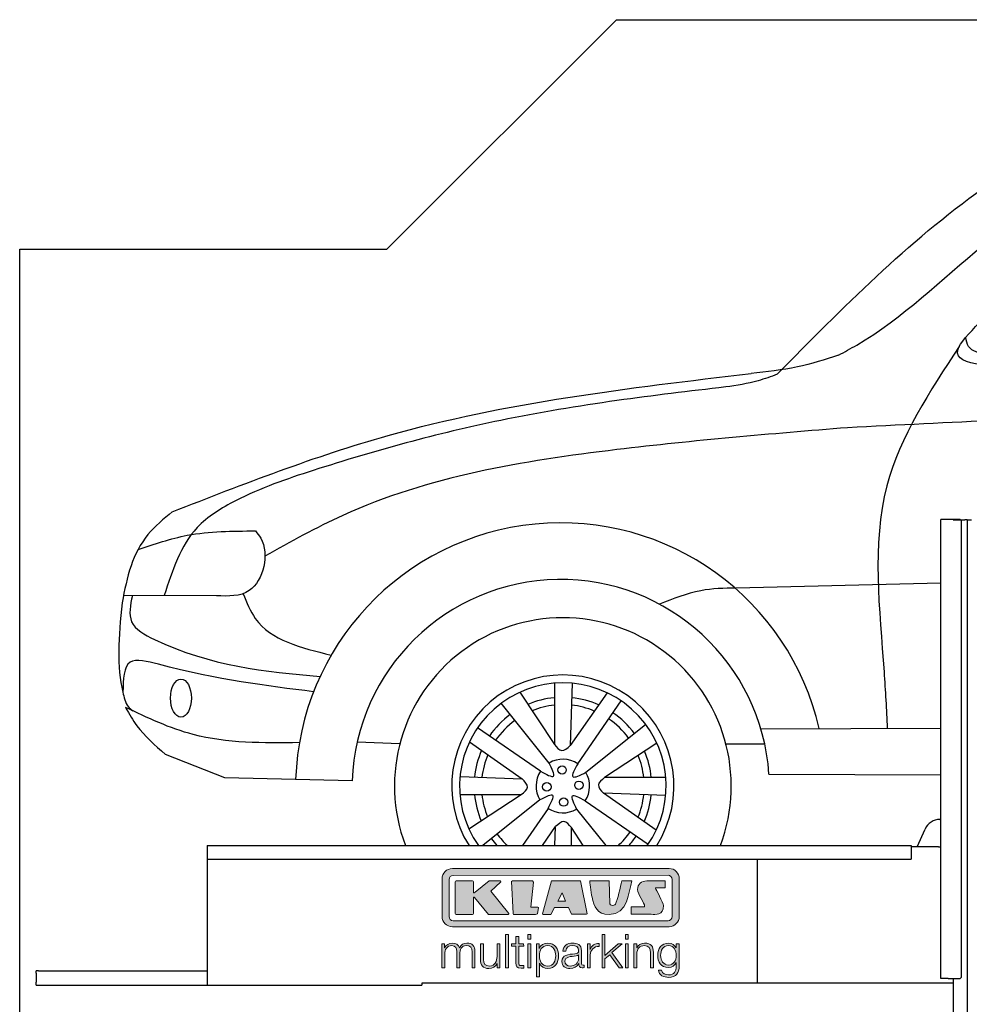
# Model space of a CAD drawing. Header units: millimetres. Extents: x 200 to 5400, y -300 to 3900.
# Tile 2 of 3: x 200 to 2269, y 1754 to 3900. Entities that reach past the tile are written whole.
import ezdxf

# ---------------------------------------------------------------- set-up
doc = ezdxf.new("R2010")
doc.units = ezdxf.units.MM
doc.layers.add('car', color=10, linetype='Continuous')
doc.layers.add('Logo', color=7, linetype='Continuous')

# ---------------------------------------------------------------- blocks, each defined once
blk = doc.blocks.new('KLAUS')
at = {"layer": 'Logo'}
h = blk.add_hatch(color=8, dxfattribs=at)
h.dxf.hatch_style = 2
edge = h.paths.add_edge_path()
edge.add_spline(control_points=[(3.6, 29.09), (2.88, 29.09), (2.3, 28.51), (2.3, 27.8), (2.3, 27.8), (2.3, 16.11), (2.3, 16.11), (2.3, 15.39), (2.88, 14.81), (3.6, 14.81), (3.6, 14.81), (71.16, 14.81), (71.16, 14.81), (71.88, 14.81), (72.46, 15.39), (72.46, 16.11), (72.46, 16.11), (72.46, 27.8), (72.46, 27.8), (72.46, 28.51), (71.88, 29.09), (71.16, 29.09), (71.16, 29.09), (3.6, 29.09), (3.6, 29.09), (3.6, 29.09), (3.6, 29.09), (3.6, 29.09)], knot_values=[0, 0, 0, 0, 1, 1, 1, 2, 2, 2, 3, 3, 3, 4, 4, 4, 5, 5, 5, 6, 6, 6, 7, 7, 7, 8, 8, 8, 9, 9, 9, 9], degree=3, periodic=0)
edge = h.paths.add_edge_path()
edge.add_spline(control_points=[(3.35, 31.23), (3.35, 31.23), (71.47, 31.23), (71.47, 31.23), (73.26, 31.23), (74.71, 29.77), (74.71, 27.99), (74.71, 27.99), (74.71, 16.17), (74.71, 16.17), (74.71, 14.38), (73.26, 12.93), (71.47, 12.93), (71.47, 12.93), (3.35, 12.93), (3.35, 12.93), (1.56, 12.93), (0.11, 14.38), (0.11, 16.17), (0.11, 16.17), (0.11, 27.99), (0.11, 27.99), (0.11, 29.77), (1.56, 31.23), (3.35, 31.23), (3.35, 31.23), (3.35, 31.23), (3.35, 31.23)], knot_values=[0, 0, 0, 0, 1, 1, 1, 2, 2, 2, 3, 3, 3, 4, 4, 4, 5, 5, 5, 6, 6, 6, 7, 7, 7, 8, 8, 8, 9, 9, 9, 9], degree=3, periodic=0)
h = blk.add_hatch(color=8, dxfattribs=at)
h.dxf.hatch_style = 2
edge = h.paths.add_edge_path()
edge.add_spline(control_points=[(4.5, 27.33), (4.5, 27.33), (9.7, 27.33), (9.7, 27.33), (9.84, 27.33), (9.96, 27.22), (9.96, 27.08), (9.96, 27.08), (9.96, 23.69), (9.96, 23.69), (9.96, 23.69), (9.94, 23.64), (10.04, 23.59), (10.14, 23.53), (10.2, 23.57), (10.2, 23.57), (10.2, 23.57), (10.51, 23.75), (10.51, 23.75), (10.51, 23.75), (14.94, 27.33), (14.94, 27.33), (14.94, 27.33), (18.41, 27.33), (18.41, 27.33), (18.41, 27.33), (18.49, 27.33), (18.56, 27.2), (18.65, 27.04), (18.53, 26.91), (18.53, 26.91), (18.53, 26.91), (15.49, 24.11), (15.49, 24.11), (15.49, 24.11), (21.14, 17.06), (21.14, 17.06), (21.14, 17.06), (21.13, 16.91), (21.13, 16.91), (21.08, 16.84), (20.99, 16.82), (20.99, 16.82), (20.99, 16.82), (14.7, 16.82), (14.7, 16.82), (14.7, 16.82), (10.26, 22.17), (10.26, 22.17), (10.26, 22.17), (10.19, 22.24), (10.08, 22.21), (9.97, 22.18), (9.96, 22.11), (9.96, 22.11), (9.96, 22.11), (9.96, 17.08), (9.96, 17.08), (9.96, 16.94), (9.84, 16.82), (9.7, 16.82), (9.7, 16.82), (4.5, 16.82), (4.5, 16.82), (4.36, 16.82), (4.25, 16.94), (4.25, 17.08), (4.25, 17.08), (4.25, 27.08), (4.25, 27.08), (4.25, 27.22), (4.36, 27.33), (4.5, 27.33), (4.5, 27.33), (4.5, 27.33), (4.5, 27.33)], knot_values=[0, 0, 0, 0, 1, 1, 1, 2, 2, 2, 3, 3, 3, 4, 4, 4, 5, 5, 5, 6, 6, 6, 7, 7, 7, 8, 8, 8, 9, 9, 9, 10, 10, 10, 11, 11, 11, 12, 12, 12, 13, 13, 13, 14, 14, 14, 15, 15, 15, 16, 16, 16, 17, 17, 17, 18, 18, 18, 19, 19, 19, 20, 20, 20, 21, 21, 21, 22, 22, 22, 23, 23, 23, 24, 24, 24, 25, 25, 25, 25], degree=3, periodic=0)
h = blk.add_hatch(color=8, dxfattribs=at)
h.dxf.hatch_style = 2
h.paths.add_polyline_path([(22.42, 17.06), (21.97, 27.15), (22.24, 27.33), (28.55, 27.33), (28.86, 26.97), (28.01, 19.08), (30.26, 19.07), (30.44, 18.95), (30.08, 16.95), (29.49, 16.82), (22.6, 16.82)])
h = blk.add_hatch(color=8, dxfattribs=at)
h.paths.add_polyline_path([(36.52, 21.01), (38.93, 21.01), (37.87, 23.57)])
h.paths.add_polyline_path([(34.52, 27.33), (43.65, 27.33), (45.76, 16.94), (45.57, 16.82), (40.83, 16.82), (39.89, 18.95), (35.42, 18.95), (34.27, 16.82), (31.78, 16.82), (31.66, 17)])
h = blk.add_hatch(color=8, dxfattribs=at)
h.dxf.hatch_style = 2
edge = h.paths.add_edge_path()
edge.add_spline(control_points=[(52.69, 27.32), (52.69, 27.32), (52.88, 20.14), (52.88, 20.14), (53.01, 19.89), (53.2, 19.77), (53.43, 19.71), (53.91, 19.59), (54.43, 19.57), (54.64, 20.03), (55.23, 21.34), (56.27, 25.45), (56.6, 27.33), (56.6, 27.33), (59.77, 27.33), (59.77, 27.33), (58.77, 23.9), (58.56, 16.82), (52.63, 16.76), (48.72, 16.72), (48.01, 19.35), (47.27, 22.24), (46.89, 23.68), (46.54, 27.33), (46.54, 27.33), (46.54, 27.33), (52.69, 27.32), (52.69, 27.32), (52.69, 27.32), (52.69, 27.32), (52.69, 27.32)], knot_values=[0, 0, 0, 0, 1, 1, 1, 2, 2, 2, 3, 3, 3, 4, 4, 4, 5, 5, 5, 6, 6, 6, 7, 7, 7, 8, 8, 8, 9, 9, 9, 10, 10, 10, 10], degree=3, periodic=0)
h = blk.add_hatch(color=8, dxfattribs=at)
h.dxf.hatch_style = 2
edge = h.paths.add_edge_path()
edge.add_spline(control_points=[(64.46, 27.33), (64.46, 27.33), (70.31, 27.33), (70.31, 27.33), (70.31, 26.52), (70.31, 26.02), (70.31, 25.12), (70.31, 25.12), (67.3, 25.12), (67.3, 25.12), (67.24, 25.04), (67.25, 25.11), (67.25, 24.91), (67.25, 24.88), (69.73, 20.38), (69.73, 19.57), (69.73, 16.4), (67.22, 16.81), (65.9, 16.82), (65.9, 16.82), (59.59, 16.82), (59.59, 16.82), (59.59, 17.76), (59.59, 18.23), (59.59, 19.14), (59.59, 19.14), (63.75, 19.14), (63.75, 19.14), (63.82, 19.22), (63.81, 19.11), (63.81, 19.31), (63.81, 20.32), (61.58, 23.06), (61.58, 24.63), (61.58, 26.33), (62.83, 27.34), (64.46, 27.33), (64.46, 27.33), (64.46, 27.33), (64.46, 27.33)], knot_values=[0, 0, 0, 0, 1, 1, 1, 2, 2, 2, 3, 3, 3, 4, 4, 4, 5, 5, 5, 6, 6, 6, 7, 7, 7, 8, 8, 8, 9, 9, 9, 10, 10, 10, 11, 11, 11, 12, 12, 12, 13, 13, 13, 13], degree=3, periodic=0)
h = blk.add_hatch(color=30, dxfattribs=at)
h.dxf.hatch_style = 2
h.paths.add_polyline_path([(20.07, 0), (20.99, 0), (20.99, 10.45), (20.07, 10.45)])
h = blk.add_hatch(color=30, dxfattribs=at)
h.dxf.hatch_style = 2
edge = h.paths.add_edge_path()
edge.add_spline(control_points=[(24.22, 9.82), (24.22, 9.82), (23.3, 9.82), (23.3, 9.82), (23.3, 9.82), (23.3, 7.55), (23.3, 7.55), (23.3, 7.55), (21.98, 7.55), (21.98, 7.55), (21.98, 7.55), (21.98, 6.78), (21.98, 6.78), (21.98, 6.78), (23.3, 6.78), (23.3, 6.78), (23.3, 6.78), (23.3, 1.61), (23.3, 1.61), (23.28, 0.32), (23.71, -0.09), (24.94, -0.09), (25.22, -0.09), (25.48, -0.06), (25.76, -0.06), (25.76, -0.06), (25.76, 0.73), (25.76, 0.73), (25.5, 0.7), (25.23, 0.69), (24.97, 0.69), (24.31, 0.73), (24.22, 1.08), (24.22, 1.68), (24.22, 1.68), (24.22, 6.78), (24.22, 6.78), (24.22, 6.78), (25.76, 6.78), (25.76, 6.78), (25.76, 6.78), (25.76, 7.55), (25.76, 7.55), (25.76, 7.55), (24.22, 7.55), (24.22, 7.55), (24.22, 7.55), (24.22, 9.82), (24.22, 9.82), (24.22, 9.82), (24.22, 9.82), (24.22, 9.82)], knot_values=[0, 0, 0, 0, 1, 1, 1, 2, 2, 2, 3, 3, 3, 4, 4, 4, 5, 5, 5, 6, 6, 6, 7, 7, 7, 8, 8, 8, 9, 9, 9, 10, 10, 10, 11, 11, 11, 12, 12, 12, 13, 13, 13, 14, 14, 14, 15, 15, 15, 16, 16, 16, 17, 17, 17, 17], degree=3, periodic=0)
h = blk.add_hatch(color=30, dxfattribs=at)
h.paths.add_polyline_path([(27.1, 0), (28.03, 0), (28.03, 7.55), (27.1, 7.55)])
h.paths.add_polyline_path([(27.1, 8.98), (28.03, 8.98), (28.03, 10.45), (27.1, 10.45)])
h = blk.add_hatch(color=30, dxfattribs=at)
h.dxf.hatch_style = 2
h.paths.add_polyline_path([(50.4, 0), (51.32, 0), (51.32, 2.87), (52.82, 4.11), (55.8, 0), (56.96, 0), (53.52, 4.76), (56.74, 7.55), (55.51, 7.55), (51.32, 3.89), (51.32, 10.45), (50.4, 10.45)])
h = blk.add_hatch(color=30, dxfattribs=at)
h.paths.add_polyline_path([(57.74, 0), (58.66, 0), (58.66, 7.55), (57.74, 7.55)])
h.paths.add_polyline_path([(57.74, 8.98), (58.66, 8.98), (58.66, 10.45), (57.74, 10.45)])
h = blk.add_hatch(color=30, dxfattribs=at)
h.dxf.hatch_style = 2
edge = h.paths.add_edge_path()
edge.add_spline(control_points=[(0, 0), (0, 0), (0.92, 0), (0.92, 0), (0.92, 0), (0.92, 4.22), (0.92, 4.22), (0.94, 5.8), (1.58, 7), (3.18, 7), (4.35, 7), (4.77, 6.15), (4.76, 5.12), (4.76, 5.12), (4.76, 0), (4.76, 0), (4.76, 0), (5.68, 0), (5.68, 0), (5.68, 0), (5.68, 4.27), (5.68, 4.27), (5.68, 5.68), (6.14, 7), (7.73, 7), (9.05, 7), (9.52, 6.32), (9.52, 5.08), (9.52, 5.08), (9.52, 0), (9.52, 0), (9.52, 0), (10.44, 0), (10.44, 0), (10.44, 0), (10.44, 5.12), (10.44, 5.12), (10.44, 6.91), (9.59, 7.77), (7.94, 7.77), (6.94, 7.77), (5.99, 7.29), (5.54, 6.3), (5.26, 7.29), (4.36, 7.77), (3.37, 7.77), (2.17, 7.77), (1.38, 7.19), (0.89, 6.28), (0.89, 6.28), (0.85, 6.28), (0.85, 6.28), (0.85, 6.28), (0.85, 7.55), (0.85, 7.55), (0.85, 7.55), (0, 7.55), (0, 7.55), (0, 7.55), (0, 0), (0, 0), (0, 0), (0, 0), (0, 0)], knot_values=[0, 0, 0, 0, 1, 1, 1, 2, 2, 2, 3, 3, 3, 4, 4, 4, 5, 5, 5, 6, 6, 6, 7, 7, 7, 8, 8, 8, 9, 9, 9, 10, 10, 10, 11, 11, 11, 12, 12, 12, 13, 13, 13, 14, 14, 14, 15, 15, 15, 16, 16, 16, 17, 17, 17, 18, 18, 18, 19, 19, 19, 20, 20, 20, 21, 21, 21, 21], degree=3, periodic=0)
h = blk.add_hatch(color=30, dxfattribs=at)
h.dxf.hatch_style = 2
edge = h.paths.add_edge_path()
edge.add_spline(control_points=[(18.31, 7.55), (18.31, 7.55), (17.39, 7.55), (17.39, 7.55), (17.39, 7.55), (17.39, 3.59), (17.39, 3.59), (17.39, 2.05), (16.7, 0.56), (15.12, 0.56), (13.66, 0.56), (13.15, 1.27), (13.1, 2.64), (13.1, 2.64), (13.1, 7.55), (13.1, 7.55), (13.1, 7.55), (12.18, 7.55), (12.18, 7.55), (12.18, 7.55), (12.18, 2.65), (12.18, 2.65), (12.18, 0.89), (12.93, -0.22), (14.83, -0.22), (15.96, -0.22), (16.95, 0.35), (17.44, 1.36), (17.44, 1.36), (17.47, 1.36), (17.47, 1.36), (17.47, 1.36), (17.47, 0), (17.47, 0), (17.47, 0), (18.31, 0), (18.31, 0), (18.31, 0), (18.31, 7.55), (18.31, 7.55), (18.31, 7.55), (18.31, 7.55), (18.31, 7.55)], knot_values=[0, 0, 0, 0, 1, 1, 1, 2, 2, 2, 3, 3, 3, 4, 4, 4, 5, 5, 5, 6, 6, 6, 7, 7, 7, 8, 8, 8, 9, 9, 9, 10, 10, 10, 11, 11, 11, 12, 12, 12, 13, 13, 13, 14, 14, 14, 14], degree=3, periodic=0)
h = blk.add_hatch(color=30, dxfattribs=at)
edge = h.paths.add_edge_path()
edge.add_spline(control_points=[(35.84, 3.78), (35.84, 2.21), (35.12, 0.56), (33.37, 0.56), (31.4, 0.56), (30.72, 2.21), (30.72, 3.78), (30.72, 5.49), (31.33, 7), (33.37, 7), (35.12, 7), (35.84, 5.34), (35.84, 3.78), (35.84, 3.78), (35.84, 3.78), (35.84, 3.78)], knot_values=[0, 0, 0, 0, 1, 1, 1, 2, 2, 2, 3, 3, 3, 4, 4, 4, 5, 5, 5, 5], degree=3, periodic=0)
edge = h.paths.add_edge_path()
edge.add_spline(control_points=[(29.79, -2.8), (29.79, -2.8), (30.72, -2.8), (30.72, -2.8), (30.72, -2.8), (30.72, 1.43), (30.72, 1.43), (30.72, 1.43), (30.74, 1.43), (30.74, 1.43), (31.14, 0.35), (32.24, -0.22), (33.37, -0.22), (35.66, -0.22), (36.76, 1.64), (36.76, 3.78), (36.76, 5.91), (35.66, 7.77), (33.37, 7.77), (32.15, 7.77), (31.1, 7.14), (30.67, 6.12), (30.67, 6.12), (30.64, 6.12), (30.64, 6.12), (30.64, 6.12), (30.64, 7.55), (30.64, 7.55), (30.64, 7.55), (29.79, 7.55), (29.79, 7.55), (29.79, 7.55), (29.79, -2.8), (29.79, -2.8), (29.79, -2.8), (29.79, -2.8), (29.79, -2.8)], knot_values=[0, 0, 0, 0, 1, 1, 1, 2, 2, 2, 3, 3, 3, 4, 4, 4, 5, 5, 5, 6, 6, 6, 7, 7, 7, 8, 8, 8, 9, 9, 9, 10, 10, 10, 11, 11, 11, 12, 12, 12, 12], degree=3, periodic=0)
h = blk.add_hatch(color=30, dxfattribs=at)
edge = h.paths.add_edge_path()
edge.add_spline(control_points=[(43.03, 2.93), (43.04, 1.45), (41.8, 0.56), (40.39, 0.56), (39.53, 0.56), (38.71, 1.13), (38.71, 2.05), (38.71, 3.53), (40.66, 3.51), (42.22, 3.79), (42.47, 3.84), (42.88, 3.91), (43, 4.13), (43, 4.13), (43.03, 4.13), (43.03, 4.13), (43.03, 4.13), (43.03, 2.93), (43.03, 2.93), (43.03, 2.93), (43.03, 2.93), (43.03, 2.93)], knot_values=[0, 0, 0, 0, 1, 1, 1, 2, 2, 2, 3, 3, 3, 4, 4, 4, 5, 5, 5, 6, 6, 6, 7, 7, 7, 7], degree=3, periodic=0)
edge = h.paths.add_edge_path()
edge.add_spline(control_points=[(39.03, 5.24), (39.06, 6.47), (39.91, 7), (41.05, 7), (42.14, 7), (43.03, 6.69), (43.03, 5.45), (43.03, 4.61), (42.6, 4.51), (41.84, 4.42), (39.85, 4.19), (37.79, 4.11), (37.79, 1.99), (37.79, 0.47), (38.93, -0.22), (40.32, -0.22), (41.77, -0.22), (42.43, 0.34), (43.07, 1.32), (43.07, 1.32), (43.1, 1.32), (43.1, 1.32), (43.1, 0.53), (43.25, 0), (44.19, 0), (44.43, 0), (44.58, 0.01), (44.79, 0.06), (44.79, 0.06), (44.79, 0.83), (44.79, 0.83), (44.71, 0.81), (44.6, 0.78), (44.49, 0.78), (44.13, 0.78), (43.95, 0.98), (43.95, 1.33), (43.95, 1.33), (43.95, 5.34), (43.95, 5.34), (43.95, 7.36), (42.5, 7.77), (41.17, 7.77), (39.44, 7.77), (38.2, 7.01), (38.11, 5.24), (38.11, 5.24), (39.03, 5.24), (39.03, 5.24), (39.03, 5.24), (39.03, 5.24), (39.03, 5.24)], knot_values=[0, 0, 0, 0, 1, 1, 1, 2, 2, 2, 3, 3, 3, 4, 4, 4, 5, 5, 5, 6, 6, 6, 7, 7, 7, 8, 8, 8, 9, 9, 9, 10, 10, 10, 11, 11, 11, 12, 12, 12, 13, 13, 13, 14, 14, 14, 15, 15, 15, 16, 16, 16, 17, 17, 17, 17], degree=3, periodic=0)
h = blk.add_hatch(color=30, dxfattribs=at)
h.dxf.hatch_style = 2
edge = h.paths.add_edge_path()
edge.add_spline(control_points=[(45.79, 0), (45.79, 0), (46.71, 0), (46.71, 0), (46.71, 0), (46.71, 4.03), (46.71, 4.03), (46.71, 5.59), (47.85, 6.82), (49.52, 6.73), (49.52, 6.73), (49.52, 7.66), (49.52, 7.66), (48.16, 7.72), (47.14, 7), (46.67, 5.78), (46.67, 5.78), (46.64, 5.78), (46.64, 5.78), (46.64, 5.78), (46.64, 7.55), (46.64, 7.55), (46.64, 7.55), (45.79, 7.55), (45.79, 7.55), (45.79, 7.55), (45.79, 0), (45.79, 0), (45.79, 0), (45.79, 0), (45.79, 0)], knot_values=[0, 0, 0, 0, 1, 1, 1, 2, 2, 2, 3, 3, 3, 4, 4, 4, 5, 5, 5, 6, 6, 6, 7, 7, 7, 8, 8, 8, 9, 9, 9, 10, 10, 10, 10], degree=3, periodic=0)
h = blk.add_hatch(color=30, dxfattribs=at)
h.dxf.hatch_style = 2
edge = h.paths.add_edge_path()
edge.add_spline(control_points=[(60.41, 0), (60.41, 0), (61.33, 0), (61.33, 0), (61.33, 0), (61.33, 4.41), (61.33, 4.41), (61.36, 5.89), (62.24, 7), (63.7, 7), (65.2, 7), (65.62, 6.02), (65.62, 4.71), (65.62, 4.71), (65.62, 0), (65.62, 0), (65.62, 0), (66.54, 0), (66.54, 0), (66.54, 0), (66.54, 4.86), (66.54, 4.86), (66.54, 6.66), (65.9, 7.77), (63.78, 7.77), (62.71, 7.77), (61.7, 7.16), (61.36, 6.25), (61.36, 6.25), (61.33, 6.25), (61.33, 6.25), (61.33, 6.25), (61.33, 7.55), (61.33, 7.55), (61.33, 7.55), (60.41, 7.55), (60.41, 7.55), (60.41, 7.55), (60.41, 0), (60.41, 0), (60.41, 0), (60.41, 0), (60.41, 0)], knot_values=[0, 0, 0, 0, 1, 1, 1, 2, 2, 2, 3, 3, 3, 4, 4, 4, 5, 5, 5, 6, 6, 6, 7, 7, 7, 8, 8, 8, 9, 9, 9, 10, 10, 10, 11, 11, 11, 12, 12, 12, 13, 13, 13, 14, 14, 14, 14], degree=3, periodic=0)
h = blk.add_hatch(color=30, dxfattribs=at)
edge = h.paths.add_edge_path()
edge.add_spline(control_points=[(71.32, 0.86), (69.62, 0.86), (68.83, 2.34), (68.83, 3.86), (68.83, 5.43), (69.56, 7), (71.32, 7), (73.06, 7), (73.75, 5.34), (73.75, 3.86), (73.75, 2.33), (72.91, 0.86), (71.32, 0.86), (71.32, 0.86), (71.32, 0.86), (71.32, 0.86)], knot_values=[0, 0, 0, 0, 1, 1, 1, 2, 2, 2, 3, 3, 3, 4, 4, 4, 5, 5, 5, 5], degree=3, periodic=0)
edge = h.paths.add_edge_path()
edge.add_spline(control_points=[(74.67, 7.55), (74.67, 7.55), (73.75, 7.55), (73.75, 7.55), (73.75, 7.55), (73.75, 6.25), (73.75, 6.25), (73.75, 6.25), (73.72, 6.25), (73.72, 6.25), (73.35, 7.09), (72.41, 7.77), (71.32, 7.77), (69.13, 7.77), (67.9, 6.05), (67.9, 3.97), (67.9, 1.82), (68.9, 0.09), (71.32, 0.09), (72.4, 0.09), (73.29, 0.72), (73.72, 1.64), (73.72, 1.64), (73.75, 1.64), (73.75, 1.64), (73.75, 1.64), (73.75, 0.61), (73.75, 0.61), (73.75, -1.23), (73.01, -2.24), (71.32, -2.24), (70.29, -2.24), (69.31, -1.85), (69.1, -0.73), (69.1, -0.73), (68.18, -0.73), (68.18, -0.73), (68.31, -2.34), (69.81, -3.02), (71.32, -3.02), (73.79, -3.02), (74.65, -1.64), (74.67, 0.61), (74.67, 0.61), (74.67, 7.55), (74.67, 7.55), (74.67, 7.55), (74.67, 7.55), (74.67, 7.55)], knot_values=[0, 0, 0, 0, 1, 1, 1, 2, 2, 2, 3, 3, 3, 4, 4, 4, 5, 5, 5, 6, 6, 6, 7, 7, 7, 8, 8, 8, 9, 9, 9, 10, 10, 10, 11, 11, 11, 12, 12, 12, 13, 13, 13, 14, 14, 14, 15, 15, 15, 16, 16, 16, 16], degree=3, periodic=0)
at = {"layer": 'Logo', "lineweight": 0}
for points in [[(22.42, 17.06), (21.97, 27.15), (22.24, 27.33), (28.55, 27.33), (28.86, 26.97), (28.01, 19.08), (30.26, 19.07), (30.44, 18.95), (30.08, 16.95), (29.49, 16.82), (22.6, 16.82), (22.42, 17.06), (22.42, 17.06)], [(34.52, 27.33), (43.65, 27.33), (45.76, 16.94), (45.57, 16.82), (40.83, 16.82), (39.89, 18.95), (35.42, 18.95), (34.27, 16.82), (31.78, 16.82), (31.66, 17), (34.52, 27.33), (34.52, 27.33)], [(36.52, 21.01), (38.93, 21.01), (37.87, 23.57), (36.52, 21.01), (36.52, 21.01)], [(20.07, 0), (20.99, 0), (20.99, 10.45), (20.07, 10.45), (20.07, 0), (20.07, 0)], [(27.1, 8.98), (28.03, 8.98), (28.03, 10.45), (27.1, 10.45), (27.1, 8.98), (27.1, 8.98)], [(50.4, 0), (51.32, 0), (51.32, 2.87), (52.82, 4.11), (55.8, 0), (56.96, 0), (53.52, 4.76), (56.74, 7.55), (55.51, 7.55), (51.32, 3.89), (51.32, 10.45), (50.4, 10.45), (50.4, 0), (50.4, 0)], [(57.74, 8.98), (58.66, 8.98), (58.66, 10.45), (57.74, 10.45), (57.74, 8.98), (57.74, 8.98)], [(27.1, 0), (28.03, 0), (28.03, 7.55), (27.1, 7.55), (27.1, 0), (27.1, 0)], [(57.74, 0), (58.66, 0), (58.66, 7.55), (57.74, 7.55), (57.74, 0), (57.74, 0)]]:
    blk.add_lwpolyline(points, dxfattribs=at)
for points, knots in [([(3.35, 31.23), (3.35, 31.23), (71.47, 31.23), (71.47, 31.23), (73.26, 31.23), (74.71, 29.77), (74.71, 27.99), (74.71, 27.99), (74.71, 16.17), (74.71, 16.17), (74.71, 14.38), (73.26, 12.93), (71.47, 12.93), (71.47, 12.93), (3.35, 12.93), (3.35, 12.93), (1.56, 12.93), (0.11, 14.38), (0.11, 16.17), (0.11, 16.17), (0.11, 27.99), (0.11, 27.99), (0.11, 29.77), (1.56, 31.23), (3.35, 31.23), (3.35, 31.23), (3.35, 31.23), (3.35, 31.23)], [0, 0, 0, 0, 1, 1, 1, 2, 2, 2, 3, 3, 3, 4, 4, 4, 5, 5, 5, 6, 6, 6, 7, 7, 7, 8, 8, 8, 9, 9, 9, 9]), ([(3.6, 29.09), (2.88, 29.09), (2.3, 28.51), (2.3, 27.8), (2.3, 27.8), (2.3, 16.11), (2.3, 16.11), (2.3, 15.39), (2.88, 14.81), (3.6, 14.81), (3.6, 14.81), (71.16, 14.81), (71.16, 14.81), (71.88, 14.81), (72.46, 15.39), (72.46, 16.11), (72.46, 16.11), (72.46, 27.8), (72.46, 27.8), (72.46, 28.51), (71.88, 29.09), (71.16, 29.09), (71.16, 29.09), (3.6, 29.09), (3.6, 29.09), (3.6, 29.09), (3.6, 29.09), (3.6, 29.09)], [0, 0, 0, 0, 1, 1, 1, 2, 2, 2, 3, 3, 3, 4, 4, 4, 5, 5, 5, 6, 6, 6, 7, 7, 7, 8, 8, 8, 9, 9, 9, 9]), ([(4.5, 27.33), (4.5, 27.33), (9.7, 27.33), (9.7, 27.33), (9.84, 27.33), (9.96, 27.22), (9.96, 27.08), (9.96, 27.08), (9.96, 23.69), (9.96, 23.69), (9.96, 23.69), (9.94, 23.64), (10.04, 23.59), (10.14, 23.53), (10.2, 23.57), (10.2, 23.57), (10.2, 23.57), (10.51, 23.75), (10.51, 23.75), (10.51, 23.75), (14.94, 27.33), (14.94, 27.33), (14.94, 27.33), (18.41, 27.33), (18.41, 27.33), (18.41, 27.33), (18.49, 27.33), (18.56, 27.2), (18.65, 27.04), (18.53, 26.91), (18.53, 26.91), (18.53, 26.91), (15.49, 24.11), (15.49, 24.11), (15.49, 24.11), (21.14, 17.06), (21.14, 17.06), (21.14, 17.06), (21.13, 16.91), (21.13, 16.91), (21.08, 16.84), (20.99, 16.82), (20.99, 16.82), (20.99, 16.82), (14.7, 16.82), (14.7, 16.82), (14.7, 16.82), (10.26, 22.17), (10.26, 22.17), (10.26, 22.17), (10.19, 22.24), (10.08, 22.21), (9.97, 22.18), (9.96, 22.11), (9.96, 22.11), (9.96, 22.11), (9.96, 17.08), (9.96, 17.08), (9.96, 16.94), (9.84, 16.82), (9.7, 16.82), (9.7, 16.82), (4.5, 16.82), (4.5, 16.82), (4.36, 16.82), (4.25, 16.94), (4.25, 17.08), (4.25, 17.08), (4.25, 27.08), (4.25, 27.08), (4.25, 27.22), (4.36, 27.33), (4.5, 27.33), (4.5, 27.33), (4.5, 27.33), (4.5, 27.33)], [0, 0, 0, 0, 1, 1, 1, 2, 2, 2, 3, 3, 3, 4, 4, 4, 5, 5, 5, 6, 6, 6, 7, 7, 7, 8, 8, 8, 9, 9, 9, 10, 10, 10, 11, 11, 11, 12, 12, 12, 13, 13, 13, 14, 14, 14, 15, 15, 15, 16, 16, 16, 17, 17, 17, 18, 18, 18, 19, 19, 19, 20, 20, 20, 21, 21, 21, 22, 22, 22, 23, 23, 23, 24, 24, 24, 25, 25, 25, 25]), ([(52.69, 27.32), (52.69, 27.32), (52.88, 20.14), (52.88, 20.14), (53.01, 19.89), (53.2, 19.77), (53.43, 19.71), (53.91, 19.59), (54.43, 19.57), (54.64, 20.03), (55.23, 21.34), (56.27, 25.45), (56.6, 27.33), (56.6, 27.33), (59.77, 27.33), (59.77, 27.33), (58.77, 23.9), (58.56, 16.82), (52.63, 16.76), (48.72, 16.72), (48.01, 19.35), (47.27, 22.24), (46.89, 23.68), (46.54, 27.33), (46.54, 27.33), (46.54, 27.33), (52.69, 27.32), (52.69, 27.32), (52.69, 27.32), (52.69, 27.32), (52.69, 27.32)], [0, 0, 0, 0, 1, 1, 1, 2, 2, 2, 3, 3, 3, 4, 4, 4, 5, 5, 5, 6, 6, 6, 7, 7, 7, 8, 8, 8, 9, 9, 9, 10, 10, 10, 10]), ([(64.46, 27.33), (64.46, 27.33), (70.31, 27.33), (70.31, 27.33), (70.31, 26.52), (70.31, 26.02), (70.31, 25.12), (70.31, 25.12), (67.3, 25.12), (67.3, 25.12), (67.24, 25.04), (67.25, 25.11), (67.25, 24.91), (67.25, 24.88), (69.73, 20.38), (69.73, 19.57), (69.73, 16.4), (67.22, 16.81), (65.9, 16.82), (65.9, 16.82), (59.59, 16.82), (59.59, 16.82), (59.59, 17.76), (59.59, 18.23), (59.59, 19.14), (59.59, 19.14), (63.75, 19.14), (63.75, 19.14), (63.82, 19.22), (63.81, 19.11), (63.81, 19.31), (63.81, 20.32), (61.58, 23.06), (61.58, 24.63), (61.58, 26.33), (62.83, 27.34), (64.46, 27.33), (64.46, 27.33), (64.46, 27.33), (64.46, 27.33)], [0, 0, 0, 0, 1, 1, 1, 2, 2, 2, 3, 3, 3, 4, 4, 4, 5, 5, 5, 6, 6, 6, 7, 7, 7, 8, 8, 8, 9, 9, 9, 10, 10, 10, 11, 11, 11, 12, 12, 12, 13, 13, 13, 13]), ([(24.22, 9.82), (24.22, 9.82), (23.3, 9.82), (23.3, 9.82), (23.3, 9.82), (23.3, 7.55), (23.3, 7.55), (23.3, 7.55), (21.98, 7.55), (21.98, 7.55), (21.98, 7.55), (21.98, 6.78), (21.98, 6.78), (21.98, 6.78), (23.3, 6.78), (23.3, 6.78), (23.3, 6.78), (23.3, 1.61), (23.3, 1.61), (23.28, 0.32), (23.71, -0.09), (24.94, -0.09), (25.22, -0.09), (25.48, -0.06), (25.76, -0.06), (25.76, -0.06), (25.76, 0.73), (25.76, 0.73), (25.5, 0.7), (25.23, 0.69), (24.97, 0.69), (24.31, 0.73), (24.22, 1.08), (24.22, 1.68), (24.22, 1.68), (24.22, 6.78), (24.22, 6.78), (24.22, 6.78), (25.76, 6.78), (25.76, 6.78), (25.76, 6.78), (25.76, 7.55), (25.76, 7.55), (25.76, 7.55), (24.22, 7.55), (24.22, 7.55), (24.22, 7.55), (24.22, 9.82), (24.22, 9.82), (24.22, 9.82), (24.22, 9.82), (24.22, 9.82)], [0, 0, 0, 0, 1, 1, 1, 2, 2, 2, 3, 3, 3, 4, 4, 4, 5, 5, 5, 6, 6, 6, 7, 7, 7, 8, 8, 8, 9, 9, 9, 10, 10, 10, 11, 11, 11, 12, 12, 12, 13, 13, 13, 14, 14, 14, 15, 15, 15, 16, 16, 16, 17, 17, 17, 17]), ([(0, 0), (0, 0), (0.92, 0), (0.92, 0), (0.92, 0), (0.92, 4.22), (0.92, 4.22), (0.94, 5.8), (1.58, 7), (3.18, 7), (4.35, 7), (4.77, 6.15), (4.76, 5.12), (4.76, 5.12), (4.76, 0), (4.76, 0), (4.76, 0), (5.68, 0), (5.68, 0), (5.68, 0), (5.68, 4.27), (5.68, 4.27), (5.68, 5.68), (6.14, 7), (7.73, 7), (9.05, 7), (9.52, 6.32), (9.52, 5.08), (9.52, 5.08), (9.52, 0), (9.52, 0), (9.52, 0), (10.44, 0), (10.44, 0), (10.44, 0), (10.44, 5.12), (10.44, 5.12), (10.44, 6.91), (9.59, 7.77), (7.94, 7.77), (6.94, 7.77), (5.99, 7.29), (5.54, 6.3), (5.26, 7.29), (4.36, 7.77), (3.37, 7.77), (2.17, 7.77), (1.38, 7.19), (0.89, 6.28), (0.89, 6.28), (0.85, 6.28), (0.85, 6.28), (0.85, 6.28), (0.85, 7.55), (0.85, 7.55), (0.85, 7.55), (0, 7.55), (0, 7.55), (0, 7.55), (0, 0), (0, 0), (0, 0), (0, 0), (0, 0)], [0, 0, 0, 0, 1, 1, 1, 2, 2, 2, 3, 3, 3, 4, 4, 4, 5, 5, 5, 6, 6, 6, 7, 7, 7, 8, 8, 8, 9, 9, 9, 10, 10, 10, 11, 11, 11, 12, 12, 12, 13, 13, 13, 14, 14, 14, 15, 15, 15, 16, 16, 16, 17, 17, 17, 18, 18, 18, 19, 19, 19, 20, 20, 20, 21, 21, 21, 21]), ([(18.31, 7.55), (18.31, 7.55), (17.39, 7.55), (17.39, 7.55), (17.39, 7.55), (17.39, 3.59), (17.39, 3.59), (17.39, 2.05), (16.7, 0.56), (15.12, 0.56), (13.66, 0.56), (13.15, 1.27), (13.1, 2.64), (13.1, 2.64), (13.1, 7.55), (13.1, 7.55), (13.1, 7.55), (12.18, 7.55), (12.18, 7.55), (12.18, 7.55), (12.18, 2.65), (12.18, 2.65), (12.18, 0.89), (12.93, -0.22), (14.83, -0.22), (15.96, -0.22), (16.95, 0.35), (17.44, 1.36), (17.44, 1.36), (17.47, 1.36), (17.47, 1.36), (17.47, 1.36), (17.47, 0), (17.47, 0), (17.47, 0), (18.31, 0), (18.31, 0), (18.31, 0), (18.31, 7.55), (18.31, 7.55), (18.31, 7.55), (18.31, 7.55), (18.31, 7.55)], [0, 0, 0, 0, 1, 1, 1, 2, 2, 2, 3, 3, 3, 4, 4, 4, 5, 5, 5, 6, 6, 6, 7, 7, 7, 8, 8, 8, 9, 9, 9, 10, 10, 10, 11, 11, 11, 12, 12, 12, 13, 13, 13, 14, 14, 14, 14]), ([(29.79, -2.8), (29.79, -2.8), (30.72, -2.8), (30.72, -2.8), (30.72, -2.8), (30.72, 1.43), (30.72, 1.43), (30.72, 1.43), (30.74, 1.43), (30.74, 1.43), (31.14, 0.35), (32.24, -0.22), (33.37, -0.22), (35.66, -0.22), (36.76, 1.64), (36.76, 3.78), (36.76, 5.91), (35.66, 7.77), (33.37, 7.77), (32.15, 7.77), (31.1, 7.14), (30.67, 6.12), (30.67, 6.12), (30.64, 6.12), (30.64, 6.12), (30.64, 6.12), (30.64, 7.55), (30.64, 7.55), (30.64, 7.55), (29.79, 7.55), (29.79, 7.55), (29.79, 7.55), (29.79, -2.8), (29.79, -2.8), (29.79, -2.8), (29.79, -2.8), (29.79, -2.8)], [0, 0, 0, 0, 1, 1, 1, 2, 2, 2, 3, 3, 3, 4, 4, 4, 5, 5, 5, 6, 6, 6, 7, 7, 7, 8, 8, 8, 9, 9, 9, 10, 10, 10, 11, 11, 11, 12, 12, 12, 12]), ([(35.84, 3.78), (35.84, 2.21), (35.12, 0.56), (33.37, 0.56), (31.4, 0.56), (30.72, 2.21), (30.72, 3.78), (30.72, 5.49), (31.33, 7), (33.37, 7), (35.12, 7), (35.84, 5.34), (35.84, 3.78), (35.84, 3.78), (35.84, 3.78), (35.84, 3.78)], [0, 0, 0, 0, 1, 1, 1, 2, 2, 2, 3, 3, 3, 4, 4, 4, 5, 5, 5, 5]), ([(39.03, 5.24), (39.06, 6.47), (39.91, 7), (41.05, 7), (42.14, 7), (43.03, 6.69), (43.03, 5.45), (43.03, 4.61), (42.6, 4.51), (41.84, 4.42), (39.85, 4.19), (37.79, 4.11), (37.79, 1.99), (37.79, 0.47), (38.93, -0.22), (40.32, -0.22), (41.77, -0.22), (42.43, 0.34), (43.07, 1.32), (43.07, 1.32), (43.1, 1.32), (43.1, 1.32), (43.1, 0.53), (43.25, 0), (44.19, 0), (44.43, 0), (44.58, 0.01), (44.79, 0.06), (44.79, 0.06), (44.79, 0.83), (44.79, 0.83), (44.71, 0.81), (44.6, 0.78), (44.49, 0.78), (44.13, 0.78), (43.95, 0.98), (43.95, 1.33), (43.95, 1.33), (43.95, 5.34), (43.95, 5.34), (43.95, 7.36), (42.5, 7.77), (41.17, 7.77), (39.44, 7.77), (38.2, 7.01), (38.11, 5.24), (38.11, 5.24), (39.03, 5.24), (39.03, 5.24), (39.03, 5.24), (39.03, 5.24), (39.03, 5.24)], [0, 0, 0, 0, 1, 1, 1, 2, 2, 2, 3, 3, 3, 4, 4, 4, 5, 5, 5, 6, 6, 6, 7, 7, 7, 8, 8, 8, 9, 9, 9, 10, 10, 10, 11, 11, 11, 12, 12, 12, 13, 13, 13, 14, 14, 14, 15, 15, 15, 16, 16, 16, 17, 17, 17, 17]), ([(45.79, 0), (45.79, 0), (46.71, 0), (46.71, 0), (46.71, 0), (46.71, 4.03), (46.71, 4.03), (46.71, 5.59), (47.85, 6.82), (49.52, 6.73), (49.52, 6.73), (49.52, 7.66), (49.52, 7.66), (48.16, 7.72), (47.14, 7), (46.67, 5.78), (46.67, 5.78), (46.64, 5.78), (46.64, 5.78), (46.64, 5.78), (46.64, 7.55), (46.64, 7.55), (46.64, 7.55), (45.79, 7.55), (45.79, 7.55), (45.79, 7.55), (45.79, 0), (45.79, 0), (45.79, 0), (45.79, 0), (45.79, 0)], [0, 0, 0, 0, 1, 1, 1, 2, 2, 2, 3, 3, 3, 4, 4, 4, 5, 5, 5, 6, 6, 6, 7, 7, 7, 8, 8, 8, 9, 9, 9, 10, 10, 10, 10]), ([(60.41, 0), (60.41, 0), (61.33, 0), (61.33, 0), (61.33, 0), (61.33, 4.41), (61.33, 4.41), (61.36, 5.89), (62.24, 7), (63.7, 7), (65.2, 7), (65.62, 6.02), (65.62, 4.71), (65.62, 4.71), (65.62, 0), (65.62, 0), (65.62, 0), (66.54, 0), (66.54, 0), (66.54, 0), (66.54, 4.86), (66.54, 4.86), (66.54, 6.66), (65.9, 7.77), (63.78, 7.77), (62.71, 7.77), (61.7, 7.16), (61.36, 6.25), (61.36, 6.25), (61.33, 6.25), (61.33, 6.25), (61.33, 6.25), (61.33, 7.55), (61.33, 7.55), (61.33, 7.55), (60.41, 7.55), (60.41, 7.55), (60.41, 7.55), (60.41, 0), (60.41, 0), (60.41, 0), (60.41, 0), (60.41, 0)], [0, 0, 0, 0, 1, 1, 1, 2, 2, 2, 3, 3, 3, 4, 4, 4, 5, 5, 5, 6, 6, 6, 7, 7, 7, 8, 8, 8, 9, 9, 9, 10, 10, 10, 11, 11, 11, 12, 12, 12, 13, 13, 13, 14, 14, 14, 14]), ([(74.67, 7.55), (74.67, 7.55), (73.75, 7.55), (73.75, 7.55), (73.75, 7.55), (73.75, 6.25), (73.75, 6.25), (73.75, 6.25), (73.72, 6.25), (73.72, 6.25), (73.35, 7.09), (72.41, 7.77), (71.32, 7.77), (69.13, 7.77), (67.9, 6.05), (67.9, 3.97), (67.9, 1.82), (68.9, 0.09), (71.32, 0.09), (72.4, 0.09), (73.29, 0.72), (73.72, 1.64), (73.72, 1.64), (73.75, 1.64), (73.75, 1.64), (73.75, 1.64), (73.75, 0.61), (73.75, 0.61), (73.75, -1.23), (73.01, -2.24), (71.32, -2.24), (70.29, -2.24), (69.31, -1.85), (69.1, -0.73), (69.1, -0.73), (68.18, -0.73), (68.18, -0.73), (68.31, -2.34), (69.81, -3.02), (71.32, -3.02), (73.79, -3.02), (74.65, -1.64), (74.67, 0.61), (74.67, 0.61), (74.67, 7.55), (74.67, 7.55), (74.67, 7.55), (74.67, 7.55), (74.67, 7.55)], [0, 0, 0, 0, 1, 1, 1, 2, 2, 2, 3, 3, 3, 4, 4, 4, 5, 5, 5, 6, 6, 6, 7, 7, 7, 8, 8, 8, 9, 9, 9, 10, 10, 10, 11, 11, 11, 12, 12, 12, 13, 13, 13, 14, 14, 14, 15, 15, 15, 16, 16, 16, 16]), ([(71.32, 0.86), (69.62, 0.86), (68.83, 2.34), (68.83, 3.86), (68.83, 5.43), (69.56, 7), (71.32, 7), (73.06, 7), (73.75, 5.34), (73.75, 3.86), (73.75, 2.33), (72.91, 0.86), (71.32, 0.86), (71.32, 0.86), (71.32, 0.86), (71.32, 0.86)], [0, 0, 0, 0, 1, 1, 1, 2, 2, 2, 3, 3, 3, 4, 4, 4, 5, 5, 5, 5]), ([(43.03, 2.93), (43.04, 1.45), (41.8, 0.56), (40.39, 0.56), (39.53, 0.56), (38.71, 1.13), (38.71, 2.05), (38.71, 3.53), (40.66, 3.51), (42.22, 3.79), (42.47, 3.84), (42.88, 3.91), (43, 4.13), (43, 4.13), (43.03, 4.13), (43.03, 4.13), (43.03, 4.13), (43.03, 2.93), (43.03, 2.93), (43.03, 2.93), (43.03, 2.93), (43.03, 2.93)], [0, 0, 0, 0, 1, 1, 1, 2, 2, 2, 3, 3, 3, 4, 4, 4, 5, 5, 5, 6, 6, 6, 7, 7, 7, 7])]:
    blk.add_open_spline(points, degree=3, knots=knots, dxfattribs=at)

msp = doc.modelspace()

# ---------------------------------------------------------------- linework, layer by layer
for p, q in [((1000, 3400), (1500, 3900)), ((200, 3400), (1000, 3400)), ((2223.1, 2811), (2207.1, 2811)), ((2207.1, 1861), (2207.1, 2811)), ((2207.1, 1853), (2207.1, 2810)), ((2247.1, 2811), (2223.1, 2811)), ((2234.1, 2810), (2234.1, 2811)), ((2234.1, 2810), (2244.1, 2810)), ((2244.1, 2810), (2259.1, 2810)), ((2252.1, 1816), (2252.1, 2806)), ((2252.1, 1815), (2252.1, 2805)), ((2264.1, 2810), (2259.1, 2810)), ((2264.1, 2810), (2274.1, 2810)), ((2264.1, 2810), (2264.1, -21.2)), ((2205, 2157), (2207.1, 2157)), ((2155.8, 2097), (2172.9, 2136)), ((608.6, 2100), (2142.1, 2100)), ((608.6, 2100), (608.6, 1796)), ((2142.1, 2100), (2142.1, 2070)), ((2202.1, 2097), (2142.1, 2097)), ((2202.1, 2097), (2207.1, 2097)), ((608.6, 2070), (2142.1, 2070)), ((1807.1, 2070), (1807.1, 1800)), ((2207.1, 1810), (2207.1, 1853)), ((2207.1, 1811), (2207.1, 1853)), ((236, 1822), (236, 1827)), ((241, 1827), (236, 1827)), ((241, 1827), (608.6, 1827)), ((236, 1822), (236, 1802)), ((2223.1, 1810), (2207.1, 1810)), ((2223.1, 1810), (2247.1, 1810)), ((2234.1, 1810), (2234.1, -66)), ((236, 1796), (236, 1802)), ((236, 1796), (1076, 1796)), ((2234.1, 1800), (1076, 1800)), ((1076, 1800), (1076, 1796))]:
    msp.add_line(p, q)
for points in [[(1500, 3900), (4950, 3900)], [(5400, 3100), (5400, -300), (200, -300), (200, 3400)]]:
    msp.add_lwpolyline(points)
for centre, radius, start, end in [((2247.1, 2806), 5, 0, 90), ((2205, 2122), 35, 90, 156.3706), ((2247.1, 1815), 5, 270, 0)]:
    msp.add_arc(centre, radius, start, end)
at = {"layer": 'car'}
for p, q in [((2207.1, 2672), (1760.8, 2661.3)), ((628.5, 2644.4), (426.3, 2645.1)), ((1365.1, 2453.9), (1365, 2320.4)), ((1404, 2453.7), (1399.4, 2318.2)), ((1290, 2434.3), (1365, 2320.4)), ((1479.8, 2433), (1399.4, 2318.2)), ((1353.6, 2279.9), (1249, 2410)), ((1415.8, 2278.4), (1510.4, 2415.5)), ((1433.7, 2259.6), (1563.9, 2364.2)), ((1334.8, 2262), (1197.7, 2356.5)), ((1815, 2354.2), (2207.1, 2356.1)), ((935.6, 2326.3), (1028.5, 2322.5)), ((1180.2, 2325.9), (1295.1, 2245.5)), ((1588.1, 2323.2), (1474.3, 2248.2)), ((1738.7, 2321.9), (1823.3, 2321.8)), ((647.2, 2247.5), (517.7, 2298.7)), ((1832.6, 2255.4), (2207.1, 2253.9)), ((924.6, 2241.1), (647.2, 2247.5)), ((1159.5, 2250.2), (1295.1, 2245.5)), ((1607.7, 2248.2), (1474.3, 2248.2)), ((1159.3, 2211.2), (1292.8, 2211.2)), ((1178.9, 2136.2), (1292.8, 2211.2)), ((1586.9, 2133.5), (1472, 2213.9)), ((1607.6, 2209.2), (1472, 2213.9)), ((1333.4, 2199.8), (1209.2, 2100)), ((1432.2, 2197.4), (1569.3, 2102.9)), ((1351.3, 2181), (1295.4, 2100)), ((1413.4, 2179.5), (1477.4, 2100)), ((1338.9, 2100), (1367.7, 2141.2)), ((1366.3, 2100), (1367.7, 2141.2)), ((1427.7, 2100), (1402.1, 2139)), ((1402.1, 2100), (1402.1, 2139))]:
    msp.add_line(p, q, dxfattribs=at)
for centre in [(1381.8, 2264.7), (1348.6, 2228), (1418.5, 2231.4), (1385.2, 2194.7)]:
    msp.add_circle(centre, 9.14, dxfattribs=at)
for centre, radius, start, end in [((1378.9, 2225.5), 577.9, 12.9309, 178.1751), ((1378.9, 2225.5), 454.6, 3.7713, 178.0315), ((1383.5, 2229.7), 366.9, 339.2997, 200.7003), ((1383.5, 2229.7), 242.1, 327.6049, 212.3951), ((1383.5, 2229.7), 225, 324.7922, 215.2078), ((1383.5, 2229.7), 193.5, 95.4849, 113.1206), ((1383.5, 2229.7), 177.3, 95.9879, 112.1769), ((1383.5, 2229.7), 177.3, 67.3056, 83.9034), ((1383.5, 2229.7), 193.5, 66.2649, 84.2481), ((1383.5, 2229.7), 193.5, 126.382, 145.728), ((1383.5, 2229.7), 193.5, 36.382, 55.728), ((1383.5, 2229.7), 177.3, 126.1624, 145.7577), ((1383.5, 2229.7), 177.3, 36.1624, 55.7577), ((1383.5, 2229.7), 193.5, 156.2649, 174.2481), ((1383.5, 2229.7), 177.3, 157.3056, 173.9034), ((1383.5, 2229.7), 177.3, 5.9879, 22.1769), ((1383.5, 2229.7), 193.5, 5.4849, 23.1206), ((1383.5, 2229.7), 58.4, 56.4827, 120.7813), ((1383.5, 2229.7), 58.4, 146.4827, 210.7813), ((1383.5, 2229.7), 58.4, 326.4827, 30.7813), ((1383.5, 2229.7), 193.5, 185.4849, 203.1206), ((1383.5, 2229.7), 177.3, 185.9879, 202.1769), ((1383.5, 2229.7), 177.3, 337.3056, 353.9034), ((1383.5, 2229.7), 193.5, 336.2649, 354.2481), ((1383.5, 2229.7), 58.4, 236.4827, 300.7813), ((1383.5, 2229.7), 177.3, 216.1624, 226.9999), ((1383.5, 2229.7), 177.3, 313.0001, 325.7577), ((1383.5, 2229.7), 193.5, 216.382, 222.0942), ((1383.5, 2229.7), 193.5, 317.9058, 325.728)]:
    msp.add_arc(centre, radius, start, end, dxfattribs=at)
msp.add_ellipse((551.4, 2421.4), major_axis=(0, 41.4), ratio=0.550968, dxfattribs=at)
for points, knots in [([(1984.1, 3168.8), (1997.4, 3176), (2113.5, 3238.8), (2301.1, 3426.7), (2546.3, 3586.9), (2738.7, 3735.7), (2929.4, 3772.9), (3264.4, 3796), (3795.6, 3805.5), (4245.4, 3776), (4498.9, 3759.5)], [0, 0, 0, 0, 45.351452, 395.523318, 782.913354, 929.071228, 1115.478936, 1351.149091, 1941.727651, 2703.78435, 2703.78435, 2703.78435, 2703.78435]), ([(1850.3, 3127.1), (1992.8, 3271.5), (2222.8, 3504.5), (2507.2, 3664.6), (2615.3, 3725.4)], [0, 0, 0, 0, 604.373646, 975.168481, 975.168481, 975.168481, 975.168481]), ([(2423.6, 3145), (2329.3, 3143.8), (2196.1, 3142.1), (2269.4, 3217.3), (2290.9, 3239.3)], [0, 0, 0, 0, 182.758897, 258.266649, 258.266649, 258.266649, 258.266649]), ([(2354.5, 3164.9), (2330.5, 3165.3), (2299.8, 3165.9), (2264.5, 3186.1), (2262.7, 3200.6), (2261.8, 3208.1)], [0, 0, 0, 0, 71.46309, 91.510179, 112.900079, 112.900079, 112.900079, 112.900079]), ([(2247.1, 3187.4), (2182.5, 3089.5), (2041.1, 2875.6), (2079.2, 2571.6), (2088.3, 2396.4), (2090.4, 2355.5)], [0, 0, 0, 0, 341.909942, 747.369663, 870.594287, 870.594287, 870.594287, 870.594287]), ([(1984.1, 3168.8), (1954.4, 3159.3), (1892.3, 3139.5), (1827.4, 3132.5), (1793.5, 3128.8)], [0, 0, 0, 0, 93.252694, 195.2101, 195.2101, 195.2101, 195.2101]), ([(532.5, 2827.5), (688, 2888.2), (1093.3, 3046.5), (1526.5, 3097.4), (1793.5, 3128.8)], [0, 0, 0, 0, 499.017717, 1300.960216, 1300.960216, 1300.960216, 1300.960216]), ([(1850.3, 3127.1), (1836.7, 3122.1), (1800.5, 3108.7), (1762.3, 3103), (1738.5, 3099.5)], [0, 0, 0, 0, 43.586315, 115.39918, 115.39918, 115.39918, 115.39918]), ([(1738.5, 3099.5), (1659.4, 3090.2), (1495.1, 3070.9), (1192.7, 3020.9), (914.6, 2944.5), (693, 2868.6), (561, 2787.5), (532.4, 2699.3), (514.8, 2644.8)], [0, 0, 0, 0, 239.082194, 496.016165, 919.245848, 1100.332246, 1202.407992, 1367.245409, 1367.245409, 1367.245409, 1367.245409]), ([(4762.6, 3067.4), (4063.8, 3067.6), (3143.7, 3067.9), (2225, 3021.9), (2004, 3010.8)], [0, 0, 0, 0, 2095.724608, 2759.503145, 2759.503145, 2759.503145, 2759.503145]), ([(2004, 3010.8), (1836.8, 2997), (1466.3, 2966.5), (1025.2, 2893.5), (790.1, 2762), (734.3, 2730.8)], [0, 0, 0, 0, 504.938499, 1119.507776, 1310.75767, 1310.75767, 1310.75767, 1310.75767]), ([(532.5, 2827.5), (513.5, 2811.8), (452.1, 2761.1), (433.2, 2685.4), (423.4, 2629.1)], [0, 0, 0, 0, 72.507203, 234.044049, 234.044049, 234.044049, 234.044049]), ([(457.8, 2745), (493.3, 2757.1), (576, 2785.3), (663.6, 2785.5), (713.6, 2785.7)], [0, 0, 0, 0, 111.810079, 260.526971, 260.526971, 260.526971, 260.526971]), ([(713.6, 2785.7), (717.8, 2780.6), (746.9, 2745.5), (722.9, 2640.8), (654.6, 2643.4), (628.5, 2644.4)], [0, 0, 0, 0, 19.729072, 136.63094, 209.039779, 209.039779, 209.039779, 209.039779]), ([(1760.8, 2661.3), (1734.9, 2660.7), (1677.3, 2659.5), (1623.7, 2637.8), (1594.2, 2625.9)], [0, 0, 0, 0, 77.184231, 171.55236, 171.55236, 171.55236, 171.55236]), ([(445.5, 2645.1), (441.2, 2624.3), (432.3, 2580.8), (596.5, 2492.5), (735.5, 2479.4), (854.4, 2468.2)], [0, 0, 0, 0, 57.37329, 120.079536, 490.106687, 490.106687, 490.106687, 490.106687]), ([(686.8, 2649), (694.6, 2629.9), (725.9, 2552.3), (813.1, 2531.1), (878.8, 2515.1)], [0, 0, 0, 0, 60.067848, 243.809034, 243.809034, 243.809034, 243.809034]), ([(840.4, 2435.3), (737.4, 2448), (615.8, 2463), (426.9, 2515.6), (425.6, 2462.3), (424.9, 2434.6)], [0, 0, 0, 0, 343.577701, 405.452121, 471.976839, 471.976839, 471.976839, 471.976839]), ([(424.9, 2434.6), (427.3, 2423.1), (430.6, 2407), (442.8, 2396.6), (446.2, 2393.7)], [0, 0, 0, 0, 33.754503, 47.177207, 47.177207, 47.177207, 47.177207]), ([(430.3, 2401.2), (439.3, 2386), (459.8, 2348.8), (494.7, 2318.6), (517.7, 2298.7)], [550.221689, 550.221689, 550.221689, 550.221689, 596.477094, 684.98105, 684.98105, 684.98105, 684.98105]), ([(809.5, 2324.4), (730.7, 2323.4), (597.9, 2321.8), (478.7, 2378.3), (430.3, 2401.2)], [0, 0, 0, 0, 232.497991, 391.370704, 391.370704, 391.370704, 391.370704]), ([(1365, 2320.4), (1370.2, 2313.9), (1380.8, 2300.8), (1393.1, 2312.4), (1399.4, 2318.2)], [0, 0, 0, 0, 21.015031, 42.395724, 42.395724, 42.395724, 42.395724]), ([(1334.8, 2262), (1347.4, 2255.2), (1372.5, 2241.7), (1359.9, 2267.2), (1353.6, 2279.9)], [0, 0, 0, 0, 30.121084, 60.04882, 60.04882, 60.04882, 60.04882]), ([(1415.8, 2278.4), (1409, 2265.8), (1395.6, 2240.8), (1421, 2253.3), (1433.7, 2259.6)], [0, 0, 0, 0, 30.121084, 60.04882, 60.04882, 60.04882, 60.04882]), ([(1292.8, 2211.2), (1299.3, 2216.4), (1312.5, 2227), (1300.9, 2239.3), (1295.1, 2245.5)], [0, 0, 0, 0, 21.015031, 42.395724, 42.395724, 42.395724, 42.395724]), ([(1474.3, 2248.2), (1467.8, 2243), (1454.6, 2232.4), (1466.2, 2220.1), (1472, 2213.9)], [0, 0, 0, 0, 21.015031, 42.395724, 42.395724, 42.395724, 42.395724]), ([(1351.3, 2181), (1358, 2193.6), (1371.5, 2218.6), (1346, 2206.1), (1333.4, 2199.8)], [0, 0, 0, 0, 30.121084, 60.04882, 60.04882, 60.04882, 60.04882]), ([(1432.2, 2197.4), (1419.7, 2204.2), (1394.6, 2217.7), (1407.2, 2192.2), (1413.4, 2179.5)], [0, 0, 0, 0, 30.121084, 60.04882, 60.04882, 60.04882, 60.04882]), ([(1402.1, 2139), (1396.8, 2145.5), (1386.3, 2158.6), (1373.9, 2147), (1367.7, 2141.2)], [0, 0, 0, 0, 21.015031, 42.395724, 42.395724, 42.395724, 42.395724])]:
    msp.add_open_spline(points, degree=3, knots=knots, dxfattribs=at)
msp.add_open_spline([(423.4, 2629.1), (415.1, 2554.1), (410.7, 2489.1), (424.9, 2434.6)], degree=3, dxfattribs=at)

# ---------------------------------------------------------------- block references
at = {"layer": 'Logo', "xscale": 6.929133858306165, "yscale": 6.929133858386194, "zscale": 6.929133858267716, "rotation": 0.011070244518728}
msp.add_blockref('KLAUS', (1119.6, 1833.5), dxfattribs=at)

doc.saveas('drawing.dxf')
